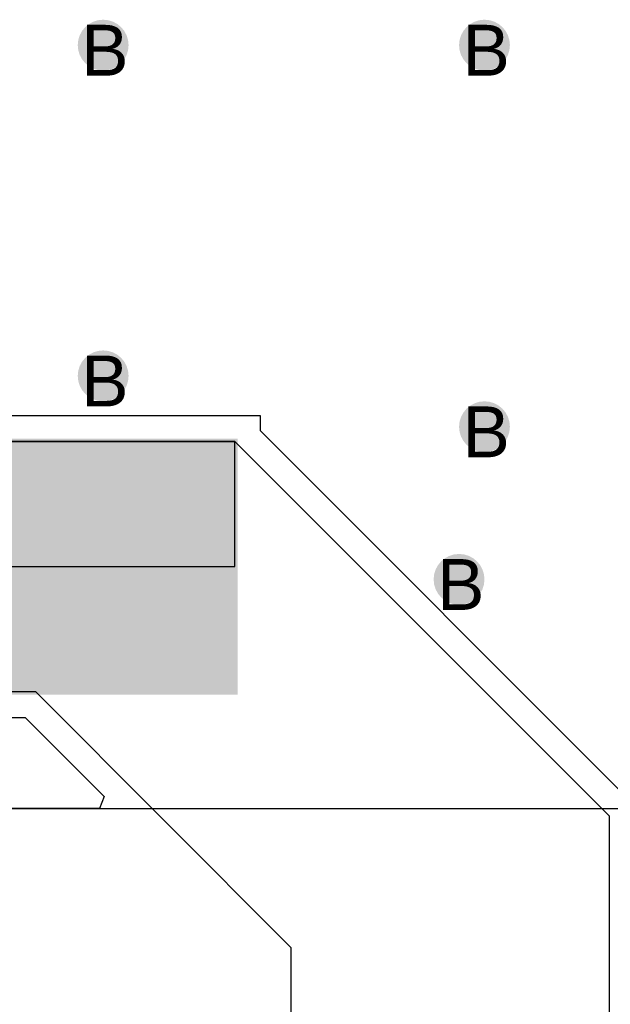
# Model space of a CAD drawing. Header units: millimetres. Extents: x -0.78 to 4.25, y -4.49 to 2.54.
# Tile 30 of 32: x 1.14 to 1.37, y 1.72 to 2.11. Entities that reach past the tile are written whole.
import ezdxf

# ---------------------------------------------------------------- set-up
doc = ezdxf.new("R2010")
doc.units = ezdxf.units.MM
doc.header["$MEASUREMENT"] = 0
for name, color, linetype in [('BottomLayer', 5, 'Continuous'), ('DrillDrawing', 1, 'Continuous'), ('TopLayer', 1, 'Continuous'), ('TopSolder', 216, 'Continuous')]:
    doc.layers.add(name, color=color, linetype=linetype)
doc.styles.add('Arial', font='txt', dxfattribs={"height": 0.2})

msp = doc.modelspace()

# ---------------------------------------------------------------- hatches: boundary and pattern name
at = {"layer": 'BottomLayer'}
h = msp.add_hatch(color=5, dxfattribs=at)
edge = h.paths.add_edge_path()
edge.add_arc((1.175, 2.1), 0.01, 0, 360)
h = msp.add_hatch(color=5, dxfattribs=at)
edge = h.paths.add_edge_path()
edge.add_arc((1.325, 2.1), 0.01, 0, 360)
h = msp.add_hatch(color=5, dxfattribs=at)
edge = h.paths.add_edge_path()
edge.add_arc((1.175, 1.97), 0.01, 0, 360)
h = msp.add_hatch(color=5, dxfattribs=at)
edge = h.paths.add_edge_path()
edge.add_arc((1.325, 1.95), 0.01, 0, 360)
h = msp.add_hatch(color=5, dxfattribs=at)
edge = h.paths.add_edge_path()
edge.add_arc((1.315, 1.89), 0.01, 0, 360)
at = {"layer": 'TopLayer'}
h = msp.add_hatch(color=1, dxfattribs=at)
edge = h.paths.add_edge_path()
edge.add_arc((1.175, 2.1), 0.01, 0, 360)
h = msp.add_hatch(color=1, dxfattribs=at)
edge = h.paths.add_edge_path()
edge.add_arc((1.325, 2.1), 0.01, 0, 360)
h = msp.add_hatch(color=1, dxfattribs=at)
edge = h.paths.add_edge_path()
edge.add_arc((1.175, 1.97), 0.01, 0, 360)
h = msp.add_hatch(color=1, dxfattribs=at)
edge = h.paths.add_edge_path()
edge.add_arc((1.325, 1.95), 0.01, 0, 360)
msp.add_hatch(color=1, dxfattribs=at).paths.add_polyline_path([(0.91985, 1.94425), (1.22685, 1.94425), (1.22685, 1.84575), (0.91985, 1.84575)])
h = msp.add_hatch(color=1, dxfattribs=at)
edge = h.paths.add_edge_path()
edge.add_arc((1.315, 1.89), 0.01, 0, 360)
at = {"layer": 'TopSolder'}
h = msp.add_hatch(color=216, dxfattribs=at)
edge = h.paths.add_edge_path()
edge.add_arc((1.175, 2.1), 0.006, 0, 360)
h = msp.add_hatch(color=216, dxfattribs=at)
edge = h.paths.add_edge_path()
edge.add_arc((1.325, 2.1), 0.006, 0, 360)
h = msp.add_hatch(color=216, dxfattribs=at)
edge = h.paths.add_edge_path()
edge.add_arc((1.175, 1.97), 0.006, 0, 360)
h = msp.add_hatch(color=216, dxfattribs=at)
edge = h.paths.add_edge_path()
edge.add_arc((1.325, 1.95), 0.006, 0, 360)
msp.add_hatch(color=216, dxfattribs=at).paths.add_polyline_path([(0.91885, 1.94525), (1.22785, 1.94525), (1.22785, 1.84475), (0.91885, 1.84475)])
h = msp.add_hatch(color=216, dxfattribs=at)
edge = h.paths.add_edge_path()
edge.add_arc((1.315, 1.89), 0.006, 0, 360)

# ---------------------------------------------------------------- linework, layer by layer
at = {"layer": 'TopLayer'}
for p, q in [((1.22685, 1.95425), (1.13489, 1.95425)), ((1.2269, 1.95425), (1.22685, 1.95425)), ((1.23685, 1.95425), (1.2269, 1.95425)), ((1.23685, 1.94839), (1.23685, 1.95425)), ((1.38108, 1.80416), (1.23685, 1.94839)), ((0.92985, 1.94425), (1.22685, 1.94425)), ((1.22685, 1.94425), (1.13075, 1.94425)), ((1.22685, 1.94425), (1.37401, 1.79709)), ((1.22685, 1.895), (1.22685, 1.94425)), ((0.91985, 1.895), (1.22685, 1.895)), ((1.14846, 1.84575), (0.92985, 1.84575)), ((1.24901, 1.7452), (1.14846, 1.84575)), ((0.92985, 1.83575), (1.14432, 1.83575)), ((1.14432, 1.83575), (1.17545, 1.80462)), ((1.17545, 1.80462), (1.17353, 1.8)), ((1.17353, 1.8), (0.90975, 1.8)), ((1.37401, 1.79709), (1.37401, 1.48825)), ((1.24901, 1.40625), (1.24901, 1.7452))]:
    msp.add_line(p, q, dxfattribs=at)
at = {"layer": 'TopSolder'}
msp.add_line((0.935, 1.8), (2, 1.8), dxfattribs=at)

# ---------------------------------------------------------------- texts
at = {"layer": 'DrillDrawing', "style": 'Arial'}
for p in [(1.16634, 2.088), (1.31634, 2.088), (1.16634, 1.958), (1.31634, 1.938), (1.30634, 1.878)]:
    msp.add_text('B', height=0.02, dxfattribs=at).set_placement(p)

doc.saveas('drawing.dxf')
